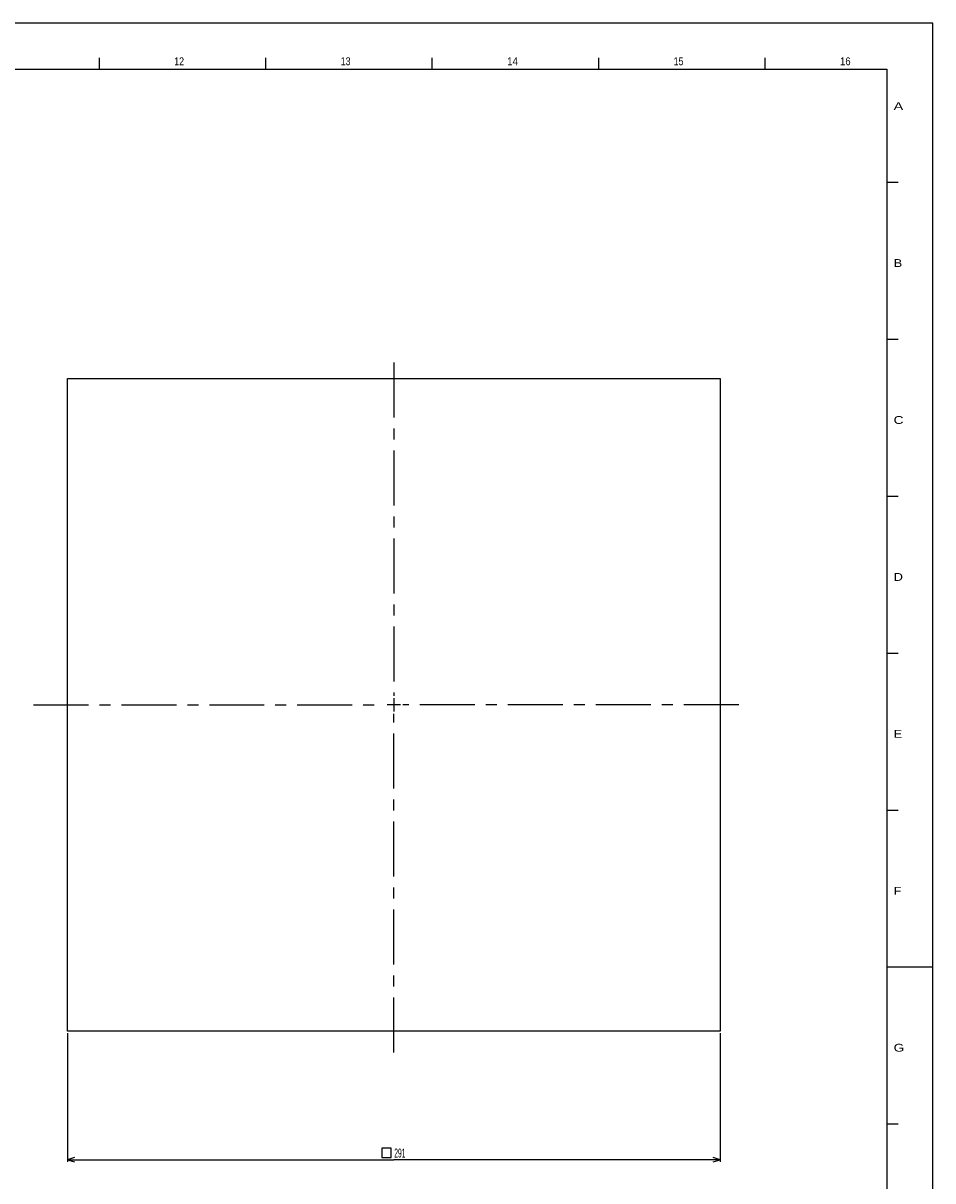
# Model space of a CAD drawing. Extents: x 0 to 1189, y 0 to 841.
# Tile 12 of 12: x 783 to 1189, y 325 to 841. Entities that reach past the tile are written whole.
import ezdxf

# ---------------------------------------------------------------- set-up
doc = ezdxf.new("R2010")
doc.units = 0
doc.header["$LTSCALE"] = 65.395
doc.header["$MEASUREMENT"] = 0
doc.linetypes.add('CENTER', pattern=[0.6, 0.375, -0.075, 0.075, -0.075])
doc.layers.get('0').update_dxf_attribs({"linetype": 'CONTINUOUS'})
doc.layers.add('DEFAULT_1', color=7, linetype='CENTER')
doc.styles.add('TEXTSTYLE_1', font='txt', dxfattribs={"width": 0.6})
doc.styles.add('TEXTSTYLE_2', font='txt', dxfattribs={"width": 0.6})
doc.dimstyles.new('DIMSTYLE_1', dxfattribs={"dimtxt": 4, "dimasz": 3, "dimexe": 0.18, "dimexo": 0.0625, "dimgap": 0.09, "dimtad": 1, "dimdsep": 46, "dimtxsty": 'TEXTSTYLE_2', "dimcen": 0.09, "dimadec": 0, "dimazin": 0, "dimtp": 0.2, "dimtm": 0.2, "dimtfac": 1, "dimtofl": 0, "dimtmove": 0, "dimatfit": 3, "dimfxl": 1, "dimtolj": 1, "dimarcsym": 0})

# ---------------------------------------------------------------- blocks, each defined once
blk = doc.blocks.new('*D1')
at = {"color": 2, "linetype": 'Continuous'}
for p, q in [((803.07, 390.44), (803.07, 333.03)), ((1094.07, 390.44), (1094.07, 333.03)), ((803.07, 334.03), (948.57, 334.03)), ((1094.07, 334.03), (948.57, 334.03))]:
    blk.add_line(p, q, dxfattribs=at)
for points in [[(806.07, 335.03), (803.07, 334.03), (806.07, 333.03)], [(1091.07, 333.03), (1094.07, 334.03), (1091.07, 335.03)]]:
    blk.add_lwpolyline(points, dxfattribs=at)
at = {"color": 2, "linetype": 'Continuous', "style": 'TEXTSTYLE_2', "width": 0.45}
blk.add_text('291', height=4, dxfattribs=at).set_placement((948.75, 335.03))

msp = doc.modelspace()

# ---------------------------------------------------------------- linework, layer by layer
at = {"color": 2, "linetype": 'Continuous'}
for p, q in [((1189, 841), (0, 841)), ((1189, 0), (1189, 841)), ((948.573, 539.914), (948.573, 533.969)), ((951.546, 536.941), (945.601, 536.941))]:
    msp.add_line(p, q, dxfattribs=at)
at = {"color": 7, "linetype": 'Continuous'}
for p, q in [((817.25, 820.5), (817.25, 825.5)), ((891.5, 820.5), (891.5, 825.5)), ((965.75, 820.5), (965.75, 825.5)), ((1040, 820.5), (1040, 825.5)), ((1114.25, 820.5), (1114.25, 825.5)), ((1168.5, 770), (1173.5, 770)), ((1168.5, 700), (1173.5, 700)), ((803.073, 391.441), (803.073, 682.441)), ((803.073, 682.441), (1094.073, 682.441)), ((1094.073, 682.441), (1094.073, 391.441)), ((1168.5, 630), (1173.5, 630)), ((1168.5, 560), (1173.5, 560)), ((1168.5, 490), (1173.5, 490)), ((1188.5, 420), (1168.5, 420)), ((1094.073, 391.441), (803.073, 391.441)), ((1168.5, 350), (1173.5, 350))]:
    msp.add_line(p, q, dxfattribs=at)
at = {"color": 5, "linetype": 'Continuous'}
for p, q in [((20.5, 820.5), (1168.5, 820.5)), ((1168.5, 820.5), (1168.5, 20.5))]:
    msp.add_line(p, q, dxfattribs=at)
at = {"color": 2, "linetype": 'Continuous'}
msp.add_lwpolyline([(943.25, 335.033), (947.417, 335.033), (947.417, 339.2), (943.25, 339.2), (943.25, 335.033)], dxfattribs=at)
at = {"layer": 'DEFAULT_1', "color": 2, "linetype": 'CENTER'}
for p, q in [((948.573, 689.583), (948.573, 540.941)), ((787.811, 536.941), (944.573, 536.941)), ((948.573, 381.861), (948.573, 532.941)), ((1102.463, 536.941), (952.573, 536.941))]:
    msp.add_line(p, q, dxfattribs=at)

# ---------------------------------------------------------------- texts
at = {"color": 2, "linetype": 'Continuous', "style": 'TEXTSTYLE_1'}
for s, width, p in [('12', 0.846154, (850.619, 822.24)), ('13', 0.846154, (924.869, 822.24)), ('14', 0.923077, (999.119, 822.24)), ('15', 0.846154, (1073.369, 822.24)), ('16', 0.903846, (1147.619, 822.24)), ('A', 1.384615, (1171.5, 802.24)), ('B', 1.230769, (1171.5, 732.24)), ('C', 1.307692, (1171.5, 662.24)), ('D', 1.230769, (1171.5, 592.24)), ('E', 1.230769, (1171.5, 522.24)), ('F', 1.230769, (1171.5, 452.24)), ('G', 1.307692, (1171.5, 382.24))]:
    msp.add_text(s, height=3.5, dxfattribs=dict(at, width=width)).set_placement(p)

# ---------------------------------------------------------------- dimensions: what is measured, and where the dimension line sits
at = {"color": 2, "linetype": 'Continuous'}
dim = msp.add_linear_dim(base=(1094.073, 334.033), p1=(803.073, 390.441), p2=(1094.073, 390.441), dimstyle='DIMSTYLE_1', dxfattribs=at)
dim.commit()
dim.dimension.update_dxf_attribs({"geometry": '*D1', "text_midpoint": (951.45, 337.033), "dimtype": 160})

doc.saveas('drawing.dxf')
